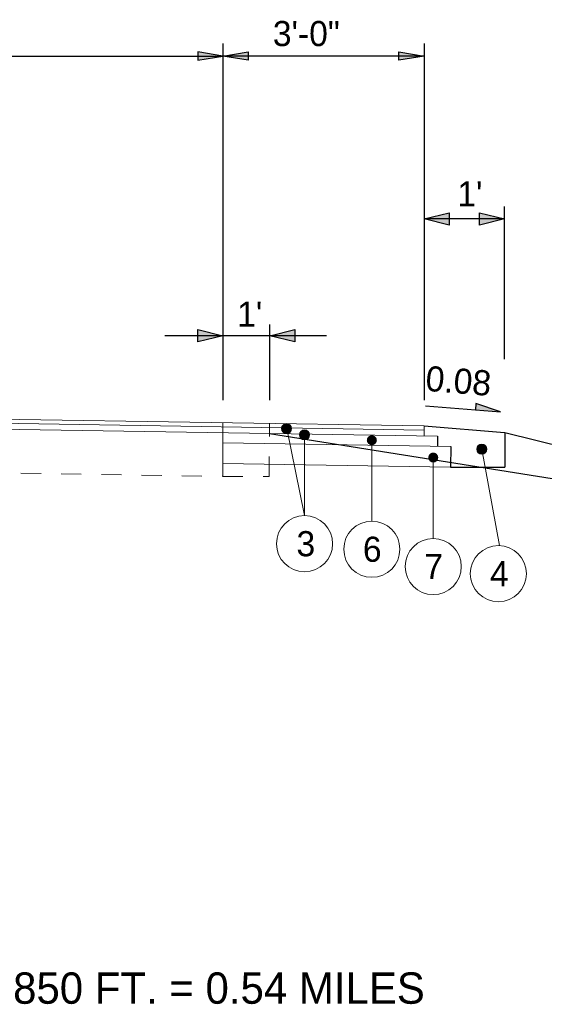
# Model space of a CAD drawing. Header units: feet. Extents: x 1615653 to 1618118, y 708897 to 711917.
# Tile 120 of 183: x 1618077.27 to 1618079.88, y 710706.77 to 710711.67. Entities that reach past the tile are written whole.
import ezdxf
from ezdxf.enums import TextEntityAlignment as Align

# ---------------------------------------------------------------- set-up
doc = ezdxf.new("R2010")
doc.units = ezdxf.units.FT
doc.header["$LTSCALE"] = 20
doc.header["$MEASUREMENT"] = 0
doc.linetypes.add('DASHED2', pattern=[0.375, 0.25, -0.125])
doc.linetypes.add('DGN Style 3', pattern=[1.792565, 1.280403, -0.512161])
doc.layers.add('GM_X_US_Shield', color=7, linetype='Continuous')
for name, color, linetype, lineweight in [('Level 11', 7, 'Continuous', 0), ('Level 21', 7, 'Continuous', 0), ('Level 40', 7, 'Continuous', 0), ('Level 59', 7, 'Continuous', 0), ('Level 8', 7, 'Continuous', 0)]:
    doc.layers.add(name, color=color, linetype=linetype, lineweight=lineweight)
doc.styles.add('Style-WORKING', font='WORKING.shx')

msp = doc.modelspace()

# ---------------------------------------------------------------- hatches: boundary and pattern name
at = {"layer": 'Level 11', "linetype": 'DGN Style 3', "lineweight": -3}
h = msp.add_hatch(color=1, dxfattribs=at)
h.dxf.hatch_style = 2
h.paths.add_polyline_path([(1618079.66365, 710709.71557), (1618079.54156, 710709.75669), (1618079.53907, 710709.72553)])
at = {"layer": 'Level 40', "linetype": 'Continuous', "lineweight": 13}
h = msp.add_hatch(color=7, dxfattribs=at)
h.dxf.hatch_style = 2
edge = h.paths.add_edge_path()
edge.add_arc((1618078.60043, 710709.63252), 0.02499, 0, 360)
h = msp.add_hatch(color=7, dxfattribs=at)
h.dxf.hatch_style = 2
edge = h.paths.add_edge_path()
edge.add_arc((1618078.68949, 710709.60099), 0.02499, 0, 360)
h = msp.add_hatch(color=7, dxfattribs=at)
h.dxf.hatch_style = 2
edge = h.paths.add_edge_path()
edge.add_arc((1618079.02399, 710709.5747), 0.02499, 0, 360)
h = msp.add_hatch(color=7, dxfattribs=at)
h.dxf.hatch_style = 2
edge = h.paths.add_edge_path()
edge.add_arc((1618079.5701, 710709.53021), 0.02499, 0, 360)
h = msp.add_hatch(color=7, dxfattribs=at)
h.dxf.hatch_style = 2
edge = h.paths.add_edge_path()
edge.add_arc((1618079.32924, 710709.48854), 0.02499, 0, 360)
at = {"layer": 'Level 59', "linetype": 'Continuous', "lineweight": -3}
h = msp.add_hatch(color=1, dxfattribs=at)
h.dxf.hatch_style = 2
h.paths.add_polyline_path([(1618078.1587, 710711.4649), (1618078.28367, 710711.48573), (1618078.1587, 710711.50656)])
h = msp.add_hatch(color=1, dxfattribs=at)
h.dxf.hatch_style = 2
h.paths.add_polyline_path([(1618078.40864, 710711.4649), (1618078.28367, 710711.48573), (1618078.40864, 710711.50656)])
h = msp.add_hatch(color=1, dxfattribs=at)
h.dxf.hatch_style = 2
h.paths.add_polyline_path([(1618078.40864, 710711.4649), (1618078.28367, 710711.48573), (1618078.40864, 710711.50656)])
h = msp.add_hatch(color=1, dxfattribs=at)
h.dxf.hatch_style = 2
h.paths.add_polyline_path([(1618079.1587, 710711.50656), (1618079.28367, 710711.48573), (1618079.1587, 710711.4649)])
h = msp.add_hatch(color=1, dxfattribs=at)
h.dxf.hatch_style = 2
h.paths.add_polyline_path([(1618079.40864, 710710.64408), (1618079.28367, 710710.67533), (1618079.40864, 710710.70657)])
h = msp.add_hatch(color=1, dxfattribs=at)
h.dxf.hatch_style = 2
h.paths.add_polyline_path([(1618079.5586, 710710.70657), (1618079.68357, 710710.67533), (1618079.5586, 710710.64408)])
h = msp.add_hatch(color=1, dxfattribs=at)
h.dxf.hatch_style = 2
h.paths.add_polyline_path([(1618078.1587, 710710.12599), (1618078.28367, 710710.09475), (1618078.1587, 710710.06351)])
h = msp.add_hatch(color=1, dxfattribs=at)
h.dxf.hatch_style = 2
h.paths.add_polyline_path([(1618078.6417, 710710.06351), (1618078.51673, 710710.09475), (1618078.6417, 710710.12599)])

# ---------------------------------------------------------------- linework, layer by layer
at = {"color": 8}
msp.add_line((1618078.51534, 710709.60795), (1618081.79152, 710709.08679), dxfattribs=at)
for p, q in [((1618079.35032, 710709.59459), (1618079.34952, 710709.5446)), ((1618079.41695, 710709.54407), (1618079.4153, 710709.44121))]:
    msp.add_line(p, q)
at = {"layer": 'GM_X_US_Shield'}
for p in [(1618079.68421, 710709.61362), (1618079.4153, 710709.44121)]:
    msp.add_line(p, (1618079.68421, 710709.44121), dxfattribs=at)
at = {"layer": 'Level 11', "color": 1, "linetype": 'DGN Style 3', "lineweight": -3}
for p, q in [((1618079.54156, 710709.75669), (1618079.53907, 710709.72553)), ((1618079.66365, 710709.71557), (1618079.54156, 710709.75669)), ((1618079.53907, 710709.72553), (1618079.66365, 710709.71557))]:
    msp.add_line(p, q, dxfattribs=at)
at = {"layer": 'Level 21', "color": 7, "linetype": 'Continuous', "lineweight": 13}
for p, q in [((1618074.28426, 710709.70482), (1618079.28367, 710709.62483)), ((1618074.28459, 710709.72565), (1618079.28367, 710709.64567)), ((1618074.28379, 710709.67566), (1618079.35032, 710709.59459)), ((1618078.28367, 710709.39503), (1618078.28367, 710709.66167)), ((1618079.28367, 710709.59566), (1618079.28367, 710709.64567)), ((1618078.68949, 710709.19952), (1618078.60145, 710709.63252)), ((1618078.68949, 710709.19952), (1618078.68949, 710709.60099)), ((1618078.28367, 710709.56165), (1618079.41695, 710709.54407)), ((1618079.024, 710709.17204), (1618079.024, 710709.55054)), ((1618079.65903, 710709.05023), (1618079.5701, 710709.53021)), ((1618078.28367, 710709.45931), (1618079.4153, 710709.44121)), ((1618079.32924, 710709.08589), (1618079.32924, 710709.46439))]:
    msp.add_line(p, q, dxfattribs=at)
at = {"layer": 'Level 21', "color": 7, "linetype": 'DASHED2', "lineweight": 13, "ltscale": 0.001}
for p, q in [((1618078.51322, 710709.39385), (1618078.51585, 710709.65908)), ((1618074.28033, 710709.45908), (1618078.28367, 710709.39503)), ((1618078.28367, 710709.39503), (1618078.51322, 710709.39385))]:
    msp.add_line(p, q, dxfattribs=at)
at = {"layer": 'Level 40', "color": 7, "linetype": 'Continuous', "lineweight": 13}
for centre, radius in [((1618078.60043, 710709.63252), 0.02499), ((1618078.68949, 710709.60099), 0.02499), ((1618079.5701, 710709.53021), 0.02499), ((1618078.68949, 710709.06004), 0.13948), ((1618079.024, 710709.03256), 0.13948), ((1618079.32925, 710708.94641), 0.13948), ((1618079.65281, 710708.91089), 0.13948)]:
    msp.add_circle(centre, radius, dxfattribs=at)
at = {"layer": 'Level 59', "color": 1, "linetype": 'Continuous', "lineweight": -3}
for p, q in [((1618078.1587, 710711.50656), (1618078.1587, 710711.4649)), ((1618078.28367, 710711.48573), (1618078.1587, 710711.50656)), ((1618078.28367, 710711.48573), (1618078.40864, 710711.50656)), ((1618078.28367, 710711.48573), (1618078.40864, 710711.50656)), ((1618078.40864, 710711.50656), (1618078.40864, 710711.4649)), ((1618078.40864, 710711.50656), (1618078.40864, 710711.4649)), ((1618079.1587, 710711.4649), (1618079.1587, 710711.50656)), ((1618079.1587, 710711.50656), (1618079.28367, 710711.48573)), ((1618078.1587, 710711.4649), (1618078.28367, 710711.48573)), ((1618078.40864, 710711.4649), (1618078.28367, 710711.48573)), ((1618078.40864, 710711.4649), (1618078.28367, 710711.48573)), ((1618079.28367, 710711.48573), (1618079.1587, 710711.4649)), ((1618079.28367, 710710.67533), (1618079.40864, 710710.70657)), ((1618079.40864, 710710.64408), (1618079.28367, 710710.67533)), ((1618079.40864, 710710.70657), (1618079.40864, 710710.64408)), ((1618079.5586, 710710.64408), (1618079.5586, 710710.70657)), ((1618079.5586, 710710.70657), (1618079.68357, 710710.67533)), ((1618079.68357, 710710.67533), (1618079.5586, 710710.64408)), ((1618078.1587, 710710.06351), (1618078.1587, 710710.12599)), ((1618078.1587, 710710.12599), (1618078.28367, 710710.09475)), ((1618078.28367, 710710.09475), (1618078.1587, 710710.06351)), ((1618078.51673, 710710.09475), (1618078.6417, 710710.12599)), ((1618078.6417, 710710.06351), (1618078.51673, 710710.09475)), ((1618078.6417, 710710.12599), (1618078.6417, 710710.06351)), ((1618079.54156, 710709.75669), (1618079.53907, 710709.72553)), ((1618079.66365, 710709.71557), (1618079.54156, 710709.75669))]:
    msp.add_line(p, q, dxfattribs=at)
at = {"layer": 'Level 59', "color": 7, "linetype": 'Continuous', "lineweight": -3}
for p, q in [((1618078.28367, 710711.54821), (1618078.28367, 710709.77318)), ((1618079.28367, 710711.54821), (1618079.28367, 710709.77318)), ((1618074.28459, 710711.48573), (1618078.28367, 710711.48573)), ((1618079.28367, 710711.48573), (1618078.28367, 710711.48573)), ((1618079.68357, 710709.97707), (1618079.68357, 710710.73781)), ((1618079.68357, 710710.67533), (1618079.28367, 710710.67533)), ((1618078.51673, 710709.77373), (1618078.51673, 710710.15082)), ((1618078.79868, 710710.09475), (1618077.99586, 710710.09475)), ((1618079.29145, 710709.74534), (1618079.66365, 710709.71557))]:
    msp.add_line(p, q, dxfattribs=at)
at = {"layer": 'Level 8', "color": 3, "linetype": 'Continuous', "lineweight": -3}
for p, q in [((1618079.28367, 710709.64567), (1618079.68357, 710709.61367)), ((1618079.68421, 710709.61362), (1618081.79152, 710709.08679))]:
    msp.add_line(p, q, dxfattribs=at)

# ---------------------------------------------------------------- texts
at = {"layer": 'Level 40', "color": 7, "linetype": 'Continuous', "lineweight": 13, "style": 'Style-WORKING'}
for p in [(1618079.51133, 710710.7378), (1618078.41714, 710710.13929)]:
    msp.add_text("1'", height=0.124971, dxfattribs=at).set_placement(p, align=Align.CENTER)
for s, p in [('3', (1618078.69595, 710709.05997)), ('6', (1618079.02603, 710709.03249)), ('7', (1618079.33127, 710708.94634)), ('4', (1618079.65777, 710708.91082))]:
    msp.add_text(s, height=0.12497, dxfattribs=at).set_placement(p, align=Align.MIDDLE_CENTER)
at = {"layer": 'Level 40', "color": 7, "linetype": 'Continuous', "lineweight": 30, "style": 'Style-WORKING'}
msp.add_text('BUCK CREEK LANE - OLD COLUMBUS ROAD TO ROBERT EASTMAN ROAD = 2850 FT. = 0.54 MILES', height=0.155964, dxfattribs=at).set_placement((1618074.35017, 710706.84957), align=Align.MIDDLE_CENTER)
at = {"layer": 'Level 59', "color": 7, "linetype": 'Continuous', "lineweight": 13, "style": 'Style-WORKING'}
msp.add_text('3\'-0"', height=0.124971, dxfattribs=at).set_placement((1618078.53209, 710711.59752), align=Align.MIDDLE_LEFT)
msp.add_text('0.08', height=0.124971, rotation=355.42624, dxfattribs=at).set_placement((1618079.29265, 710709.88298), align=Align.MIDDLE_LEFT)

doc.saveas('drawing.dxf')
